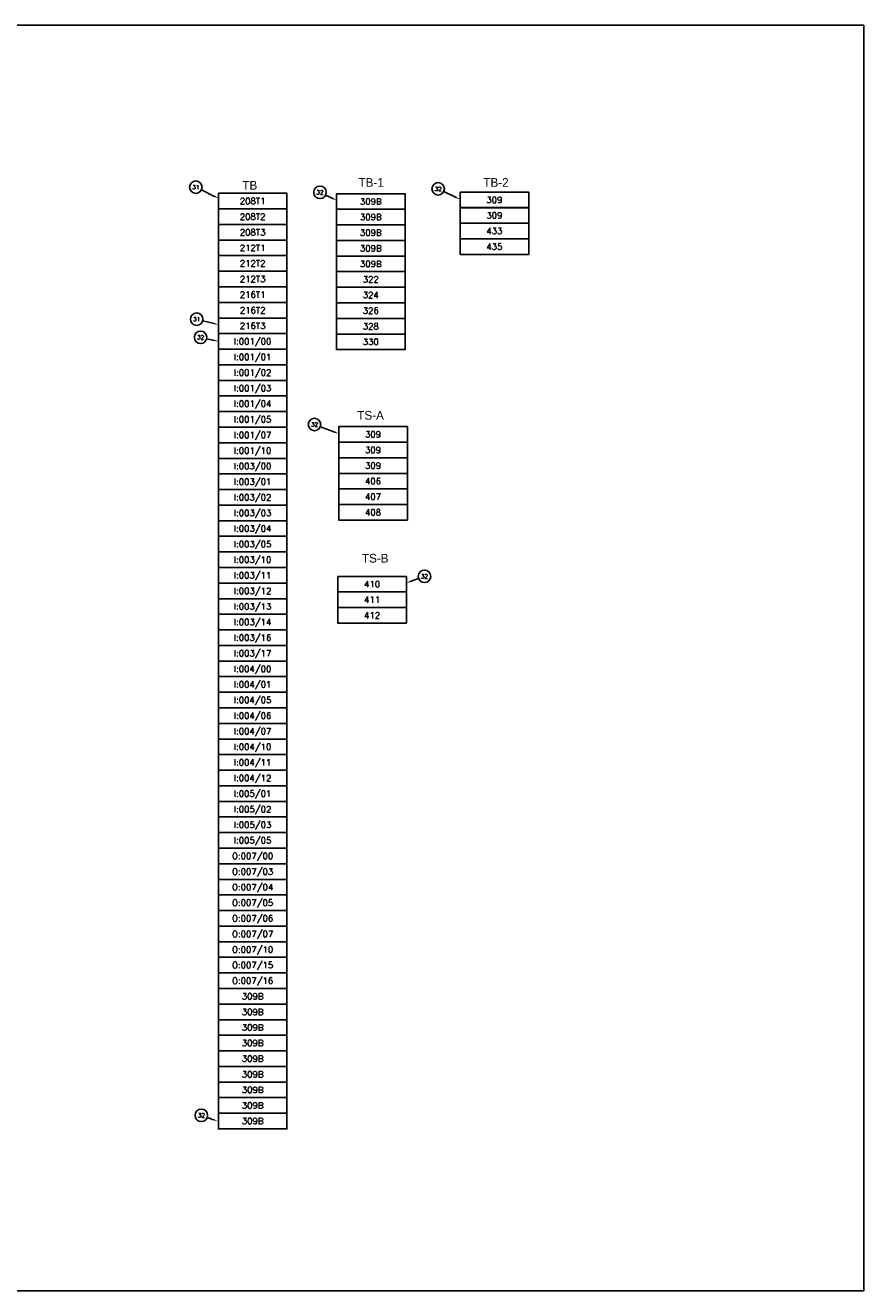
# Model space of a CAD drawing. Header units: inches. Extents: x 0 to 120, y 0 to 76.
# Tile 4 of 4: x 70 to 120, y 0 to 76. Entities that reach past the tile are written whole.
import ezdxf
from ezdxf.enums import TextEntityAlignment as Align

# ---------------------------------------------------------------- set-up
doc = ezdxf.new("R2010")
doc.units = ezdxf.units.IN
doc.header["$MEASUREMENT"] = 0
for name, color, linetype in [('LOC', 140, 'Continuous'), ('PBAL', 7, 'Continuous'), ('PITEM', 1, 'Continuous'), ('PSYMS', 7, 'Continuous'), ('PWIRE', 7, 'Continuous')]:
    doc.layers.add(name, color=color, linetype=linetype)
doc.layers.add('Viewports', color=3, linetype='Continuous', plot=False)
doc.styles.add('LEGACY', font='romans.shx')
doc.styles.add('WD', font='romans.shx')

# ---------------------------------------------------------------- blocks, each defined once
blk = doc.blocks.new('PNLE49')
at = {"layer": 'PSYMS'}
blk.add_lwpolyline([(-4.125, 0), (-4.125, -0.9375), (0, -0.9375), (0, 0)], close=True, dxfattribs=at)
at = {"style": 'WD', "width": 0.9}
for tag, flags, p in [('WIRENOL', 8, (-3.5625, -0.46875)), ('TERMDESCL', 9, (-2.625, -0.46875))]:
    blk.add_attdef(tag, text='', height=0.375, dxfattribs=dict(at, flags=flags)).set_placement(p, align=Align.MIDDLE_RIGHT)
at = {"style": 'WD', "width": 0.8, "flags": 8}
blk.add_attdef('WIRENO', text='', height=0.375, dxfattribs=at).set_placement((-2.0625, -0.46875), align=Align.MIDDLE_CENTER)
at = {"style": 'WD', "width": 0.9}
for tag, flags, p in [('TERMDESCR', 9, (-1.5, -0.46875)), ('WIRENOR', 8, (-0.5625, -0.46875))]:
    blk.add_attdef(tag, text='', height=0.375, dxfattribs=dict(at, flags=flags)).set_placement(p, align=Align.MIDDLE_LEFT)
blk = doc.blocks.new('PNL24BC')
at = {"layer": 'PBAL'}
blk.add_circle((-0.337, 0.165), 0.375, dxfattribs=at)
at = {"layer": 'PITEM', "style": 'LEGACY'}
blk.add_attdef('B_ITEM', text='', height=0.25, dxfattribs=at).set_placement((-0.337, 0.165), align=Align.MIDDLE)
blk = doc.blocks.new('PNL24CE')
at = {"layer": 'PBAL'}
blk.add_circle((-0.366, 0.082), 0.375, dxfattribs=at)
at = {"layer": 'PITEM', "style": 'LEGACY'}
blk.add_attdef('B_ITEM', text='', height=0.25, dxfattribs=at).set_placement((-0.366, 0.082), align=Align.MIDDLE)
blk = doc.blocks.new('PNL24E0')
at = {"layer": 'PBAL'}
blk.add_circle((-0.364, 0.092), 0.375, dxfattribs=at)
at = {"layer": 'PITEM', "style": 'LEGACY'}
blk.add_attdef('B_ITEM', text='', height=0.25, dxfattribs=at).set_placement((-0.364, 0.092), align=Align.MIDDLE)
blk = doc.blocks.new('PNL24F2')
at = {"layer": 'PBAL'}
blk.add_circle((-0.354, 0.124), 0.375, dxfattribs=at)
at = {"layer": 'PITEM', "style": 'LEGACY'}
blk.add_attdef('B_ITEM', text='', height=0.25, dxfattribs=at).set_placement((-0.354, 0.124), align=Align.MIDDLE)
blk = doc.blocks.new('PNL2504')
at = {"layer": 'PBAL'}
blk.add_circle((-0.338, 0.162), 0.375, dxfattribs=at)
at = {"layer": 'PITEM', "style": 'LEGACY'}
blk.add_attdef('B_ITEM', text='', height=0.25, dxfattribs=at).set_placement((-0.338, 0.162), align=Align.MIDDLE)
blk = doc.blocks.new('PNL2516')
at = {"layer": 'PBAL'}
blk.add_circle((-0.338, 0.162), 0.375, dxfattribs=at)
at = {"layer": 'PITEM', "style": 'LEGACY'}
blk.add_attdef('B_ITEM', text='', height=0.25, dxfattribs=at).set_placement((-0.338, 0.162), align=Align.MIDDLE)
blk = doc.blocks.new('PNL2528')
at = {"layer": 'PBAL'}
blk.add_circle((-0.351, 0.133), 0.375, dxfattribs=at)
at = {"layer": 'PITEM', "style": 'LEGACY'}
blk.add_attdef('B_ITEM', text='', height=0.25, dxfattribs=at).set_placement((-0.351, 0.133), align=Align.MIDDLE)
blk = doc.blocks.new('PNL253A')
at = {"layer": 'PBAL'}
blk.add_circle((0.353, 0.126), 0.375, dxfattribs=at)
at = {"layer": 'PITEM', "style": 'LEGACY'}
blk.add_attdef('B_ITEM', text='', height=0.25, dxfattribs=at).set_placement((0.353, 0.126), align=Align.MIDDLE)

msp = doc.modelspace()

# ---------------------------------------------------------------- linework, layer by layer
at = {"layer": 'PBAL'}
for p, q in [((80.993, 65.796), (80.201, 66.185)), ((88.091, 65.669), (87.664, 65.873)), ((95.518, 65.721), (94.765, 66.082)), ((80.975, 58.142), (80.28, 58.318)), ((80.974, 57.136), (80.517, 57.239)), ((88.219, 51.619), (87.351, 51.948)), ((92.755, 42.644), (93.251, 42.821)), ((80.941, 10.281), (80.554, 10.416))]:
    msp.add_line(p, q, dxfattribs=at)
for points in [[(81.012, 65.833), (80.975, 65.758), (81.218, 65.685)], [(88.109, 65.706), (88.073, 65.631), (88.316, 65.561)], [(95.536, 65.758), (95.5, 65.683), (95.744, 65.613)], [(80.986, 58.183), (80.965, 58.102), (81.218, 58.081)], [(80.983, 57.177), (80.965, 57.095), (81.218, 57.081)], [(88.234, 51.658), (88.204, 51.58), (88.453, 51.531)], [(92.769, 42.605), (92.741, 42.684), (92.52, 42.56)], [(80.954, 10.321), (80.927, 10.242), (81.177, 10.199)]]:
    msp.add_solid(points, dxfattribs=at)
at = {"layer": 'Viewports'}
msp.add_lwpolyline([(0, 0), (120, 0), (120, 76.08), (0, 76.08)], close=True, dxfattribs=at)

# ---------------------------------------------------------------- block references
at = {"layer": 'PBAL'}
for name, p, values in [('PNL24BC', (80.201, 66.185), {'B_ITEM': '31'}), ('PNL2504', (87.664, 65.873), {'B_ITEM': '32'}), ('PNL2516', (94.765, 66.082), {'B_ITEM': '32'}), ('PNL24E0', (80.28, 58.318), {'B_ITEM': '31'}), ('PNL24CE', (80.517, 57.239), {'B_ITEM': '32'}), ('PNL2528', (87.351, 51.948), {'B_ITEM': '32'}), ('PNL253A', (93.251, 42.821), {'B_ITEM': '32'}), ('PNL24F2', (80.554, 10.416), {'B_ITEM': '32'})]:
    msp.add_blockref(name, p, dxfattribs=at).add_auto_attribs(values)
at = {"layer": 'PSYMS'}
ref = msp.add_blockref('PNLE49', (85.343, 65.981), dxfattribs=at)
ref.add_attrib('WIRENO', '208T1', dxfattribs={"layer": 'PWIRE', "height": 0.375, "style": 'WD', "flags": 8}).set_placement((83.28, 65.512), align=Align.MIDDLE_CENTER)
ref = msp.add_blockref('PNLE49', (92.441, 65.956), dxfattribs=at)
ref.add_attrib('WIRENO', '309B', dxfattribs={"layer": 'PWIRE', "height": 0.375, "style": 'WD', "flags": 8}).set_placement((90.379, 65.487), align=Align.MIDDLE_CENTER)
ref = msp.add_blockref('PNLE49', (99.869, 66.053), dxfattribs=at)
ref.add_attrib('WIRENO', '309', dxfattribs={"layer": 'PWIRE', "height": 0.375, "style": 'WD', "flags": 8}).set_placement((97.806, 65.584), align=Align.MIDDLE_CENTER)
ref = msp.add_blockref('PNLE49', (85.343, 65.044), dxfattribs=at)
ref.add_attrib('WIRENO', '208T2', dxfattribs={"layer": 'PWIRE', "height": 0.375, "style": 'WD', "flags": 8}).set_placement((83.28, 64.575), align=Align.MIDDLE_CENTER)
ref = msp.add_blockref('PNLE49', (92.441, 65.019), dxfattribs=at)
ref.add_attrib('WIRENO', '309B', dxfattribs={"layer": 'PWIRE', "height": 0.375, "style": 'WD', "flags": 8}).set_placement((90.379, 64.55), align=Align.MIDDLE_CENTER)
ref = msp.add_blockref('PNLE49', (99.869, 65.116), dxfattribs=at)
ref.add_attrib('WIRENO', '309', dxfattribs={"layer": 'PWIRE', "height": 0.375, "style": 'WD', "flags": 8}).set_placement((97.806, 64.647), align=Align.MIDDLE_CENTER)
ref = msp.add_blockref('PNLE49', (85.343, 64.106), dxfattribs=at)
ref.add_attrib('WIRENO', '208T3', dxfattribs={"layer": 'PWIRE', "height": 0.375, "style": 'WD', "flags": 8}).set_placement((83.28, 63.637), align=Align.MIDDLE_CENTER)
ref = msp.add_blockref('PNLE49', (92.441, 64.081), dxfattribs=at)
ref.add_attrib('WIRENO', '309B', dxfattribs={"layer": 'PWIRE', "height": 0.375, "style": 'WD', "flags": 8}).set_placement((90.379, 63.612), align=Align.MIDDLE_CENTER)
ref = msp.add_blockref('PNLE49', (99.869, 64.178), dxfattribs=at)
ref.add_attrib('WIRENO', '433', dxfattribs={"layer": 'PWIRE', "height": 0.375, "style": 'WD', "flags": 8}).set_placement((97.806, 63.709), align=Align.MIDDLE_CENTER)
ref = msp.add_blockref('PNLE49', (85.343, 63.169), dxfattribs=at)
ref.add_attrib('WIRENO', '212T1', dxfattribs={"layer": 'PWIRE', "height": 0.375, "style": 'WD', "flags": 8}).set_placement((83.28, 62.7), align=Align.MIDDLE_CENTER)
ref = msp.add_blockref('PNLE49', (99.869, 63.241), dxfattribs=at)
ref.add_attrib('WIRENO', '435', dxfattribs={"layer": 'PWIRE', "height": 0.375, "style": 'WD', "flags": 8}).set_placement((97.806, 62.772), align=Align.MIDDLE_CENTER)
ref = msp.add_blockref('PNLE49', (92.441, 63.144), dxfattribs=at)
ref.add_attrib('WIRENO', '309B', dxfattribs={"layer": 'PWIRE', "height": 0.375, "style": 'WD', "flags": 8}).set_placement((90.379, 62.675), align=Align.MIDDLE_CENTER)
ref = msp.add_blockref('PNLE49', (85.343, 62.231), dxfattribs=at)
ref.add_attrib('WIRENO', '212T2', dxfattribs={"layer": 'PWIRE', "height": 0.375, "style": 'WD', "flags": 8}).set_placement((83.28, 61.762), align=Align.MIDDLE_CENTER)
ref = msp.add_blockref('PNLE49', (92.441, 62.206), dxfattribs=at)
ref.add_attrib('WIRENO', '309B', dxfattribs={"layer": 'PWIRE', "height": 0.375, "style": 'WD', "flags": 8}).set_placement((90.379, 61.737), align=Align.MIDDLE_CENTER)
ref = msp.add_blockref('PNLE49', (85.343, 61.294), dxfattribs=at)
ref.add_attrib('WIRENO', '212T3', dxfattribs={"layer": 'PWIRE', "height": 0.375, "style": 'WD', "flags": 8}).set_placement((83.28, 60.825), align=Align.MIDDLE_CENTER)
ref = msp.add_blockref('PNLE49', (92.441, 61.269), dxfattribs=at)
ref.add_attrib('WIRENO', '322', dxfattribs={"layer": 'PWIRE', "height": 0.375, "style": 'WD', "flags": 8}).set_placement((90.379, 60.8), align=Align.MIDDLE_CENTER)
ref = msp.add_blockref('PNLE49', (85.343, 60.356), dxfattribs=at)
ref.add_attrib('WIRENO', '216T1', dxfattribs={"layer": 'PWIRE', "height": 0.375, "style": 'WD', "flags": 8}).set_placement((83.28, 59.887), align=Align.MIDDLE_CENTER)
ref = msp.add_blockref('PNLE49', (92.441, 60.331), dxfattribs=at)
ref.add_attrib('WIRENO', '324', dxfattribs={"layer": 'PWIRE', "height": 0.375, "style": 'WD', "flags": 8}).set_placement((90.379, 59.862), align=Align.MIDDLE_CENTER)
ref = msp.add_blockref('PNLE49', (85.343, 59.419), dxfattribs=at)
ref.add_attrib('WIRENO', '216T2', dxfattribs={"layer": 'PWIRE', "height": 0.375, "style": 'WD', "flags": 8}).set_placement((83.28, 58.95), align=Align.MIDDLE_CENTER)
ref = msp.add_blockref('PNLE49', (92.441, 59.394), dxfattribs=at)
ref.add_attrib('WIRENO', '326', dxfattribs={"layer": 'PWIRE', "height": 0.375, "style": 'WD', "flags": 8}).set_placement((90.379, 58.925), align=Align.MIDDLE_CENTER)
ref = msp.add_blockref('PNLE49', (85.343, 58.481), dxfattribs=at)
ref.add_attrib('WIRENO', '216T3', dxfattribs={"layer": 'PWIRE', "height": 0.375, "style": 'WD', "flags": 8}).set_placement((83.28, 58.012), align=Align.MIDDLE_CENTER)
ref = msp.add_blockref('PNLE49', (92.441, 58.456), dxfattribs=at)
ref.add_attrib('WIRENO', '328', dxfattribs={"layer": 'PWIRE', "height": 0.375, "style": 'WD', "flags": 8}).set_placement((90.379, 57.987), align=Align.MIDDLE_CENTER)
ref = msp.add_blockref('PNLE49', (85.343, 57.544), dxfattribs=at)
ref.add_attrib('WIRENO', 'I:001/00', dxfattribs={"layer": 'PWIRE', "height": 0.375, "style": 'WD', "flags": 8}).set_placement((83.28, 57.075), align=Align.MIDDLE_CENTER)
ref = msp.add_blockref('PNLE49', (92.441, 57.519), dxfattribs=at)
ref.add_attrib('WIRENO', '330', dxfattribs={"layer": 'PWIRE', "height": 0.375, "style": 'WD', "flags": 8}).set_placement((90.379, 57.05), align=Align.MIDDLE_CENTER)
ref = msp.add_blockref('PNLE49', (85.343, 56.606), dxfattribs=at)
ref.add_attrib('WIRENO', 'I:001/01', dxfattribs={"layer": 'PWIRE', "height": 0.375, "style": 'WD', "flags": 8}).set_placement((83.28, 56.137), align=Align.MIDDLE_CENTER)
ref = msp.add_blockref('PNLE49', (85.343, 55.669), dxfattribs=at)
ref.add_attrib('WIRENO', 'I:001/02', dxfattribs={"layer": 'PWIRE', "height": 0.375, "style": 'WD', "flags": 8}).set_placement((83.28, 55.2), align=Align.MIDDLE_CENTER)
ref = msp.add_blockref('PNLE49', (85.343, 54.731), dxfattribs=at)
ref.add_attrib('WIRENO', 'I:001/03', dxfattribs={"layer": 'PWIRE', "height": 0.375, "style": 'WD', "flags": 8}).set_placement((83.28, 54.262), align=Align.MIDDLE_CENTER)
ref = msp.add_blockref('PNLE49', (85.343, 53.794), dxfattribs=at)
ref.add_attrib('WIRENO', 'I:001/04', dxfattribs={"layer": 'PWIRE', "height": 0.375, "style": 'WD', "flags": 8}).set_placement((83.28, 53.325), align=Align.MIDDLE_CENTER)
ref = msp.add_blockref('PNLE49', (85.343, 52.856), dxfattribs=at)
ref.add_attrib('WIRENO', 'I:001/05', dxfattribs={"layer": 'PWIRE', "height": 0.375, "style": 'WD', "flags": 8}).set_placement((83.28, 52.387), align=Align.MIDDLE_CENTER)
ref = msp.add_blockref('PNLE49', (85.343, 51.919), dxfattribs=at)
ref.add_attrib('WIRENO', 'I:001/07', dxfattribs={"layer": 'PWIRE', "height": 0.375, "style": 'WD', "flags": 8}).set_placement((83.28, 51.45), align=Align.MIDDLE_CENTER)
ref = msp.add_blockref('PNLE49', (92.578, 51.954), dxfattribs=at)
ref.add_attrib('WIRENO', '309', dxfattribs={"layer": 'PWIRE', "height": 0.375, "style": 'WD', "flags": 8}).set_placement((90.515, 51.485), align=Align.MIDDLE_CENTER)
ref = msp.add_blockref('PNLE49', (85.343, 50.981), dxfattribs=at)
ref.add_attrib('WIRENO', 'I:001/10', dxfattribs={"layer": 'PWIRE', "height": 0.375, "style": 'WD', "flags": 8}).set_placement((83.28, 50.512), align=Align.MIDDLE_CENTER)
ref = msp.add_blockref('PNLE49', (92.578, 51.016), dxfattribs=at)
ref.add_attrib('WIRENO', '309', dxfattribs={"layer": 'PWIRE', "height": 0.375, "style": 'WD', "flags": 8}).set_placement((90.515, 50.548), align=Align.MIDDLE_CENTER)
ref = msp.add_blockref('PNLE49', (85.343, 50.044), dxfattribs=at)
ref.add_attrib('WIRENO', 'I:003/00', dxfattribs={"layer": 'PWIRE', "height": 0.375, "style": 'WD', "flags": 8}).set_placement((83.28, 49.575), align=Align.MIDDLE_CENTER)
ref = msp.add_blockref('PNLE49', (92.578, 50.079), dxfattribs=at)
ref.add_attrib('WIRENO', '309', dxfattribs={"layer": 'PWIRE', "height": 0.375, "style": 'WD', "flags": 8}).set_placement((90.515, 49.61), align=Align.MIDDLE_CENTER)
ref = msp.add_blockref('PNLE49', (85.343, 49.106), dxfattribs=at)
ref.add_attrib('WIRENO', 'I:003/01', dxfattribs={"layer": 'PWIRE', "height": 0.375, "style": 'WD', "flags": 8}).set_placement((83.28, 48.637), align=Align.MIDDLE_CENTER)
ref = msp.add_blockref('PNLE49', (92.578, 49.141), dxfattribs=at)
ref.add_attrib('WIRENO', '406', dxfattribs={"layer": 'PWIRE', "height": 0.375, "style": 'WD', "flags": 8}).set_placement((90.515, 48.673), align=Align.MIDDLE_CENTER)
ref = msp.add_blockref('PNLE49', (85.343, 48.169), dxfattribs=at)
ref.add_attrib('WIRENO', 'I:003/02', dxfattribs={"layer": 'PWIRE', "height": 0.375, "style": 'WD', "flags": 8}).set_placement((83.28, 47.7), align=Align.MIDDLE_CENTER)
ref = msp.add_blockref('PNLE49', (92.578, 48.204), dxfattribs=at)
ref.add_attrib('WIRENO', '407', dxfattribs={"layer": 'PWIRE', "height": 0.375, "style": 'WD', "flags": 8}).set_placement((90.515, 47.735), align=Align.MIDDLE_CENTER)
ref = msp.add_blockref('PNLE49', (85.343, 47.231), dxfattribs=at)
ref.add_attrib('WIRENO', 'I:003/03', dxfattribs={"layer": 'PWIRE', "height": 0.375, "style": 'WD', "flags": 8}).set_placement((83.28, 46.762), align=Align.MIDDLE_CENTER)
ref = msp.add_blockref('PNLE49', (92.578, 47.266), dxfattribs=at)
ref.add_attrib('WIRENO', '408', dxfattribs={"layer": 'PWIRE', "height": 0.375, "style": 'WD', "flags": 8}).set_placement((90.515, 46.798), align=Align.MIDDLE_CENTER)
ref = msp.add_blockref('PNLE49', (85.343, 46.294), dxfattribs=at)
ref.add_attrib('WIRENO', 'I:003/04', dxfattribs={"layer": 'PWIRE', "height": 0.375, "style": 'WD', "flags": 8}).set_placement((83.28, 45.825), align=Align.MIDDLE_CENTER)
ref = msp.add_blockref('PNLE49', (85.343, 45.356), dxfattribs=at)
ref.add_attrib('WIRENO', 'I:003/05', dxfattribs={"layer": 'PWIRE', "height": 0.375, "style": 'WD', "flags": 8}).set_placement((83.28, 44.887), align=Align.MIDDLE_CENTER)
ref = msp.add_blockref('PNLE49', (85.343, 44.419), dxfattribs=at)
ref.add_attrib('WIRENO', 'I:003/10', dxfattribs={"layer": 'PWIRE', "height": 0.375, "style": 'WD', "flags": 8}).set_placement((83.28, 43.95), align=Align.MIDDLE_CENTER)
ref = msp.add_blockref('PNLE49', (85.343, 43.481), dxfattribs=at)
ref.add_attrib('WIRENO', 'I:003/11', dxfattribs={"layer": 'PWIRE', "height": 0.375, "style": 'WD', "flags": 8}).set_placement((83.28, 43.012), align=Align.MIDDLE_CENTER)
ref = msp.add_blockref('PNLE49', (92.52, 42.947), dxfattribs=at)
ref.add_attrib('WIRENO', '410', dxfattribs={"layer": 'PWIRE', "height": 0.375, "style": 'WD', "flags": 8}).set_placement((90.457, 42.479), align=Align.MIDDLE_CENTER)
ref = msp.add_blockref('PNLE49', (85.343, 42.544), dxfattribs=at)
ref.add_attrib('WIRENO', 'I:003/12', dxfattribs={"layer": 'PWIRE', "height": 0.375, "style": 'WD', "flags": 8}).set_placement((83.28, 42.075), align=Align.MIDDLE_CENTER)
ref = msp.add_blockref('PNLE49', (92.52, 42.01), dxfattribs=at)
ref.add_attrib('WIRENO', '411', dxfattribs={"layer": 'PWIRE', "height": 0.375, "style": 'WD', "flags": 8}).set_placement((90.457, 41.541), align=Align.MIDDLE_CENTER)
ref = msp.add_blockref('PNLE49', (85.343, 41.606), dxfattribs=at)
ref.add_attrib('WIRENO', 'I:003/13', dxfattribs={"layer": 'PWIRE', "height": 0.375, "style": 'WD', "flags": 8}).set_placement((83.28, 41.137), align=Align.MIDDLE_CENTER)
ref = msp.add_blockref('PNLE49', (85.343, 40.669), dxfattribs=at)
ref.add_attrib('WIRENO', 'I:003/14', dxfattribs={"layer": 'PWIRE', "height": 0.375, "style": 'WD', "flags": 8}).set_placement((83.28, 40.2), align=Align.MIDDLE_CENTER)
ref = msp.add_blockref('PNLE49', (92.52, 41.072), dxfattribs=at)
ref.add_attrib('WIRENO', '412', dxfattribs={"layer": 'PWIRE', "height": 0.375, "style": 'WD', "flags": 8}).set_placement((90.457, 40.604), align=Align.MIDDLE_CENTER)
ref = msp.add_blockref('PNLE49', (85.343, 39.731), dxfattribs=at)
ref.add_attrib('WIRENO', 'I:003/16', dxfattribs={"layer": 'PWIRE', "height": 0.375, "style": 'WD', "flags": 8}).set_placement((83.28, 39.262), align=Align.MIDDLE_CENTER)
ref = msp.add_blockref('PNLE49', (85.343, 38.794), dxfattribs=at)
ref.add_attrib('WIRENO', 'I:003/17', dxfattribs={"layer": 'PWIRE', "height": 0.375, "style": 'WD', "flags": 8}).set_placement((83.28, 38.325), align=Align.MIDDLE_CENTER)
ref = msp.add_blockref('PNLE49', (85.343, 37.856), dxfattribs=at)
ref.add_attrib('WIRENO', 'I:004/00', dxfattribs={"layer": 'PWIRE', "height": 0.375, "style": 'WD', "flags": 8}).set_placement((83.28, 37.387), align=Align.MIDDLE_CENTER)
ref = msp.add_blockref('PNLE49', (85.343, 36.919), dxfattribs=at)
ref.add_attrib('WIRENO', 'I:004/01', dxfattribs={"layer": 'PWIRE', "height": 0.375, "style": 'WD', "flags": 8}).set_placement((83.28, 36.45), align=Align.MIDDLE_CENTER)
ref = msp.add_blockref('PNLE49', (85.343, 35.981), dxfattribs=at)
ref.add_attrib('WIRENO', 'I:004/05', dxfattribs={"layer": 'PWIRE', "height": 0.375, "style": 'WD', "flags": 8}).set_placement((83.28, 35.512), align=Align.MIDDLE_CENTER)
ref = msp.add_blockref('PNLE49', (85.343, 35.044), dxfattribs=at)
ref.add_attrib('WIRENO', 'I:004/06', dxfattribs={"layer": 'PWIRE', "height": 0.375, "style": 'WD', "flags": 8}).set_placement((83.28, 34.575), align=Align.MIDDLE_CENTER)
ref = msp.add_blockref('PNLE49', (85.343, 34.106), dxfattribs=at)
ref.add_attrib('WIRENO', 'I:004/07', dxfattribs={"layer": 'PWIRE', "height": 0.375, "style": 'WD', "flags": 8}).set_placement((83.28, 33.637), align=Align.MIDDLE_CENTER)
ref = msp.add_blockref('PNLE49', (85.343, 33.169), dxfattribs=at)
ref.add_attrib('WIRENO', 'I:004/10', dxfattribs={"layer": 'PWIRE', "height": 0.375, "style": 'WD', "flags": 8}).set_placement((83.28, 32.7), align=Align.MIDDLE_CENTER)
ref = msp.add_blockref('PNLE49', (85.343, 32.231), dxfattribs=at)
ref.add_attrib('WIRENO', 'I:004/11', dxfattribs={"layer": 'PWIRE', "height": 0.375, "style": 'WD', "flags": 8}).set_placement((83.28, 31.762), align=Align.MIDDLE_CENTER)
ref = msp.add_blockref('PNLE49', (85.343, 31.294), dxfattribs=at)
ref.add_attrib('WIRENO', 'I:004/12', dxfattribs={"layer": 'PWIRE', "height": 0.375, "style": 'WD', "flags": 8}).set_placement((83.28, 30.825), align=Align.MIDDLE_CENTER)
ref = msp.add_blockref('PNLE49', (85.343, 30.356), dxfattribs=at)
ref.add_attrib('WIRENO', 'I:005/01', dxfattribs={"layer": 'PWIRE', "height": 0.375, "style": 'WD', "flags": 8}).set_placement((83.28, 29.887), align=Align.MIDDLE_CENTER)
ref = msp.add_blockref('PNLE49', (85.343, 29.419), dxfattribs=at)
ref.add_attrib('WIRENO', 'I:005/02', dxfattribs={"layer": 'PWIRE', "height": 0.375, "style": 'WD', "flags": 8}).set_placement((83.28, 28.95), align=Align.MIDDLE_CENTER)
ref = msp.add_blockref('PNLE49', (85.343, 28.481), dxfattribs=at)
ref.add_attrib('WIRENO', 'I:005/03', dxfattribs={"layer": 'PWIRE', "height": 0.375, "style": 'WD', "flags": 8}).set_placement((83.28, 28.012), align=Align.MIDDLE_CENTER)
ref = msp.add_blockref('PNLE49', (85.343, 27.544), dxfattribs=at)
ref.add_attrib('WIRENO', 'I:005/05', dxfattribs={"layer": 'PWIRE', "height": 0.375, "style": 'WD', "flags": 8}).set_placement((83.28, 27.075), align=Align.MIDDLE_CENTER)
ref = msp.add_blockref('PNLE49', (85.343, 26.606), dxfattribs=at)
ref.add_attrib('WIRENO', 'O:007/00', dxfattribs={"layer": 'PWIRE', "height": 0.375, "style": 'WD', "flags": 8}).set_placement((83.28, 26.137), align=Align.MIDDLE_CENTER)
ref = msp.add_blockref('PNLE49', (85.343, 25.669), dxfattribs=at)
ref.add_attrib('WIRENO', 'O:007/03', dxfattribs={"layer": 'PWIRE', "height": 0.375, "style": 'WD', "flags": 8}).set_placement((83.28, 25.2), align=Align.MIDDLE_CENTER)
ref = msp.add_blockref('PNLE49', (85.343, 24.731), dxfattribs=at)
ref.add_attrib('WIRENO', 'O:007/04', dxfattribs={"layer": 'PWIRE', "height": 0.375, "style": 'WD', "flags": 8}).set_placement((83.28, 24.262), align=Align.MIDDLE_CENTER)
ref = msp.add_blockref('PNLE49', (85.343, 23.794), dxfattribs=at)
ref.add_attrib('WIRENO', 'O:007/05', dxfattribs={"layer": 'PWIRE', "height": 0.375, "style": 'WD', "flags": 8}).set_placement((83.28, 23.325), align=Align.MIDDLE_CENTER)
ref = msp.add_blockref('PNLE49', (85.343, 22.856), dxfattribs=at)
ref.add_attrib('WIRENO', 'O:007/06', dxfattribs={"layer": 'PWIRE', "height": 0.375, "style": 'WD', "flags": 8}).set_placement((83.28, 22.387), align=Align.MIDDLE_CENTER)
ref = msp.add_blockref('PNLE49', (85.343, 21.919), dxfattribs=at)
ref.add_attrib('WIRENO', 'O:007/07', dxfattribs={"layer": 'PWIRE', "height": 0.375, "style": 'WD', "flags": 8}).set_placement((83.28, 21.45), align=Align.MIDDLE_CENTER)
ref = msp.add_blockref('PNLE49', (85.343, 20.981), dxfattribs=at)
ref.add_attrib('WIRENO', 'O:007/10', dxfattribs={"layer": 'PWIRE', "height": 0.375, "style": 'WD', "flags": 8}).set_placement((83.28, 20.512), align=Align.MIDDLE_CENTER)
ref = msp.add_blockref('PNLE49', (85.343, 20.044), dxfattribs=at)
ref.add_attrib('WIRENO', 'O:007/15', dxfattribs={"layer": 'PWIRE', "height": 0.375, "style": 'WD', "flags": 8}).set_placement((83.28, 19.575), align=Align.MIDDLE_CENTER)
ref = msp.add_blockref('PNLE49', (85.343, 19.106), dxfattribs=at)
ref.add_attrib('WIRENO', 'O:007/16', dxfattribs={"layer": 'PWIRE', "height": 0.375, "style": 'WD', "flags": 8}).set_placement((83.28, 18.637), align=Align.MIDDLE_CENTER)
ref = msp.add_blockref('PNLE49', (85.343, 18.169), dxfattribs=at)
ref.add_attrib('WIRENO', '309B', dxfattribs={"layer": 'PWIRE', "height": 0.375, "style": 'WD', "flags": 8}).set_placement((83.28, 17.7), align=Align.MIDDLE_CENTER)
ref = msp.add_blockref('PNLE49', (85.343, 17.231), dxfattribs=at)
ref.add_attrib('WIRENO', '309B', dxfattribs={"layer": 'PWIRE', "height": 0.375, "style": 'WD', "flags": 8}).set_placement((83.28, 16.762), align=Align.MIDDLE_CENTER)
ref = msp.add_blockref('PNLE49', (85.343, 16.294), dxfattribs=at)
ref.add_attrib('WIRENO', '309B', dxfattribs={"layer": 'PWIRE', "height": 0.375, "style": 'WD', "flags": 8}).set_placement((83.28, 15.825), align=Align.MIDDLE_CENTER)
ref = msp.add_blockref('PNLE49', (85.343, 15.356), dxfattribs=at)
ref.add_attrib('WIRENO', '309B', dxfattribs={"layer": 'PWIRE', "height": 0.375, "style": 'WD', "flags": 8}).set_placement((83.28, 14.887), align=Align.MIDDLE_CENTER)
ref = msp.add_blockref('PNLE49', (85.343, 14.419), dxfattribs=at)
ref.add_attrib('WIRENO', '309B', dxfattribs={"layer": 'PWIRE', "height": 0.375, "style": 'WD', "flags": 8}).set_placement((83.28, 13.95), align=Align.MIDDLE_CENTER)
ref = msp.add_blockref('PNLE49', (85.343, 13.481), dxfattribs=at)
ref.add_attrib('WIRENO', '309B', dxfattribs={"layer": 'PWIRE', "height": 0.375, "style": 'WD', "flags": 8}).set_placement((83.28, 13.012), align=Align.MIDDLE_CENTER)
ref = msp.add_blockref('PNLE49', (85.343, 12.544), dxfattribs=at)
ref.add_attrib('WIRENO', '309B', dxfattribs={"layer": 'PWIRE', "height": 0.375, "style": 'WD', "flags": 8}).set_placement((83.28, 12.075), align=Align.MIDDLE_CENTER)
ref = msp.add_blockref('PNLE49', (85.343, 11.606), dxfattribs=at)
ref.add_attrib('WIRENO', '309B', dxfattribs={"layer": 'PWIRE', "height": 0.375, "style": 'WD', "flags": 8}).set_placement((83.28, 11.137), align=Align.MIDDLE_CENTER)
ref = msp.add_blockref('PNLE49', (85.343, 10.669), dxfattribs=at)
ref.add_attrib('WIRENO', '309B', dxfattribs={"layer": 'PWIRE', "height": 0.375, "style": 'WD', "flags": 8}).set_placement((83.28, 10.2), align=Align.MIDDLE_CENTER)

# ---------------------------------------------------------------- texts
at = {"layer": 'LOC'}
for s, p in [('TB', (83.557, 66.199)), ('TB-1', (91.164, 66.369)), ('TB-2', (98.664, 66.369)), ('TS-A', (91.164, 52.369)), ('TS-B', (91.445, 43.775))]:
    msp.add_text(s, height=0.525, dxfattribs=at).set_placement(p, align=Align.RIGHT)

doc.saveas('drawing.dxf')
